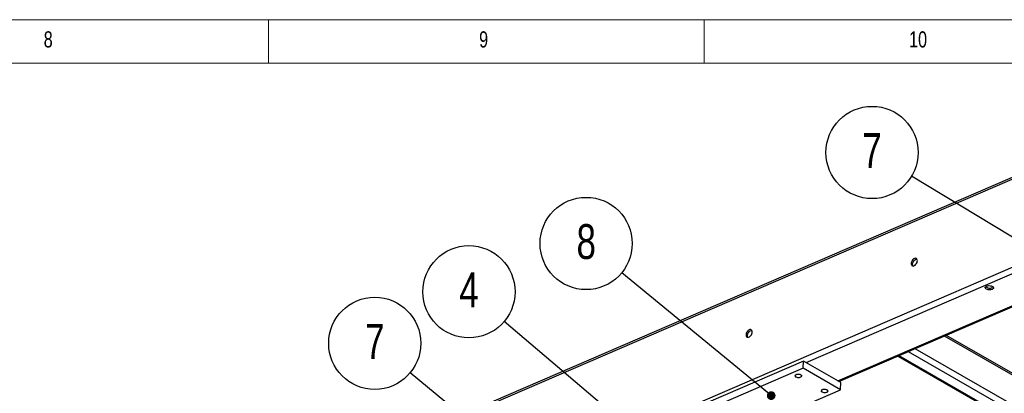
# Model space of a CAD drawing. Header units: millimetres. Extents: x 5 to 589, y 5 to 415.
# Tile 16 of 18: x 368 to 481, y 372 to 415. Entities that reach past the tile are written whole.
import ezdxf

# ---------------------------------------------------------------- set-up
doc = ezdxf.new("R2010")
doc.units = ezdxf.units.MM
doc.layers.add('NOTES', color=6, linetype='Continuous')
doc.layers.add('TRAIT-FINS', color=9, linetype='Continuous')
doc.layers.add('TRAIT-FORT', color=4, linetype='Continuous', lineweight=25)
doc.styles.add('SLDTEXTSTYLE0', font='TXT', dxfattribs={"width": 0.75})
doc.dimstyles.new('SLDDIMSTYLE2', dxfattribs={"dimtxt": 0.18, "dimasz": 1, "dimexe": 0, "dimexo": 0.0625, "dimgap": 0, "dimtad": 0, "dimtih": 1, "dimtoh": 1, "dimdec": 0, "dimrnd": 1e-09, "dimzin": 0, "dimdsep": 46, "dimtxsty": 'Standard', "dimblk1": 'DOT', "dimblk2": 'DOT', "dimsah": 1, "dimcen": 0.09, "dimadec": 0, "dimazin": 0, "dimtfac": 1, "dimtdec": 0, "dimtofl": 0, "dimtmove": 0, "dimatfit": 3, "dimldrblk": 'DOT', "dimfxl": 1, "dimfrac": 2, "dimtolj": 1, "dimtzin": 0, "dimarcsym": 0})

# ---------------------------------------------------------------- blocks, each defined once
blk = doc.blocks.new('SW_NOTE_11')
at = {"layer": 'NOTES', "color": 0}
blk.add_circle((-4.09, 3.36), 5.29, dxfattribs=at)
at = {"layer": 'NOTES', "color": 0, "insert": (-4.08, 5.58), "char_height": 4, "attachment_point": 2, "style": 'SLDTEXTSTYLE0'}
blk.add_mtext('8', dxfattribs=at)
blk = doc.blocks.new('_Dot')
at = {"color": 0, "linetype": 'ByBlock', "lineweight": -2}
blk.add_line((-0.5, 0), (-1, 0), dxfattribs=at)
at = {"color": 0, "linetype": 'ByBlock', "const_width": 0.5}
blk.add_lwpolyline([(-0.25, 0, 1), (0.25, 0, 1)], format="xyb", close=True, dxfattribs=at)
blk = doc.blocks.new('SW_NOTE_14')
at = {"layer": 'NOTES', "color": 0}
blk.add_circle((-4.53, 2.73), 5.29, dxfattribs=at)
at = {"layer": 'NOTES', "color": 0, "insert": (-4.53, 4.96), "char_height": 4, "attachment_point": 2, "style": 'SLDTEXTSTYLE0'}
blk.add_mtext('7', dxfattribs=at)
blk = doc.blocks.new('SW_NOTE_17')
at = {"layer": 'NOTES', "color": 0}
blk.add_circle((-4.08, 3.37), 5.29, dxfattribs=at)
at = {"layer": 'NOTES', "color": 0, "insert": (-4.07, 5.59), "char_height": 4, "attachment_point": 2, "style": 'SLDTEXTSTYLE0'}
blk.add_mtext('7', dxfattribs=at)
blk = doc.blocks.new('SW_NOTE_28')
at = {"layer": 'NOTES', "color": 0}
blk.add_circle((-4.04, 3.42), 5.29, dxfattribs=at)
at = {"layer": 'NOTES', "color": 0, "insert": (-4.03, 5.64), "char_height": 4, "attachment_point": 2, "style": 'SLDTEXTSTYLE0'}
blk.add_mtext('4', dxfattribs=at)

msp = doc.modelspace()

# ---------------------------------------------------------------- linework, layer by layer
at = {"lineweight": 18}
for p, q in [((589, 415), (5, 415)), ((397, 415), (397, 410)), ((447, 410), (447, 415)), ((584, 410), (10, 410))]:
    msp.add_line(p, q, dxfattribs=at)
at = {"layer": 'TRAIT-FINS', "lineweight": 18, "flags": 128}
for points in [[(457.56526, 374.29895), (457.69909, 374.33611), (457.85343, 374.34416), (458.00477, 374.32187), (458.13009, 374.27265), (458.21029, 374.20397), (458.23318, 374.12631), (458.19527, 374.05148), (458.10232, 373.99087), (457.96849, 373.95371), (457.81416, 373.94566), (457.66281, 373.96795), (457.5375, 374.01717), (457.45729, 374.08585), (457.4344, 374.16351), (457.47232, 374.23835), (457.56526, 374.29895)], [(460.57278, 372.57366), (460.7066, 372.61082), (460.86094, 372.61887), (461.01228, 372.59658), (461.1376, 372.54736), (461.2178, 372.47868), (461.24069, 372.40102), (461.20278, 372.32618), (461.10983, 372.26558), (460.97601, 372.22842), (460.82167, 372.22037), (460.67033, 372.24266), (460.54501, 372.29188), (460.4648, 372.36056), (460.44192, 372.43822), (460.47983, 372.51305), (460.57278, 372.57366)]]:
    msp.add_lwpolyline(points, dxfattribs=at)
at = {"layer": 'TRAIT-FORT', "lineweight": 25}
for p, q in [((350.38689, 339.82354), (497.34831, 403.18106)), ((497.48051, 403.43699), (350.65441, 340.13781)), ((430.25742, 364.1349), (482.74901, 386.7649)), ((458.72111, 375.67193), (483.47965, 386.34576)), ((462.37308, 373.57694), (487.13163, 384.25076)), ((462.4849, 373.51279), (487.24344, 384.18662)), ((524.34535, 350.37876), (474.77903, 378.813)), ((474.58384, 378.72885), (524.46205, 350.11569)), ((470.44294, 376.94364), (523.99682, 346.22189)), ((471.21909, 377.27825), (524.36456, 346.79079)), ((458.39887, 375.85679), (441.80645, 368.70352)), ((458.3745, 375.02556), (458.39887, 375.85679)), ((462.69532, 373.39209), (458.39887, 375.85679)), ((469.24614, 376.42768), (522.7035, 345.7613)), ((469.37629, 376.48379), (522.93016, 345.76204)), ((458.3745, 375.02556), (441.78208, 367.87229)), ((462.67094, 372.56086), (458.3745, 375.02556)), ((462.67094, 372.56086), (462.69532, 373.39209)), ((446.07853, 365.40759), (462.67094, 372.56086))]:
    msp.add_line(p, q, dxfattribs=at)
at = {"layer": 'TRAIT-FORT', "lineweight": 25, "flags": 128}
for points in [[(471.14756, 387.61092), (471.05875, 387.55974), (470.97476, 387.48566), (470.90086, 387.39334), (470.8417, 387.28858), (470.80099, 387.17796), (470.78129, 387.06842), (470.78383, 386.96686), (470.80847, 386.87965), (470.85365, 386.81228), (470.91652, 386.76897), (470.99315, 386.75245), (471.07872, 386.76376), (471.16784, 386.80218), (471.25493, 386.86531), (471.3345, 386.94917), (471.40156, 387.04849), (471.4519, 387.15704), (471.48234, 387.268), (471.49099, 387.37438), (471.47729, 387.46952), (471.4421, 387.54742), (471.38765, 387.6032), (471.31734, 387.63336), (471.2356, 387.63598), (471.14756, 387.61092)], [(470.9885, 386.75265), (470.95457, 386.82867), (470.94087, 386.9238), (470.94952, 387.03019), (470.97996, 387.14114), (471.0303, 387.24969), (471.09736, 387.34902), (471.17693, 387.43288), (471.26402, 387.496), (471.35314, 387.53443), (471.43871, 387.54573), (471.44336, 387.54554)], [(480.08944, 384.07475), (479.99089, 384.04243), (479.87829, 384.02377), (479.75871, 384.01992), (479.63966, 384.03113), (479.52863, 384.0567), (479.43259, 384.09501), (479.35757, 384.14367), (479.30829, 384.19961), (479.28785, 384.25932), (479.29752, 384.31905), (479.33671, 384.37504), (479.40295, 384.42378), (479.49207, 384.46221), (479.59849, 384.4879), (479.7155, 384.49925), (479.83576, 384.49554), (479.95172, 384.477), (480.05608, 384.44481), (480.14229, 384.40097), (480.20493, 384.34826), (480.24007, 384.28997), (480.24549, 384.22978), (480.22087, 384.17146), (480.16773, 384.11867), (480.08944, 384.07475)], [(480.20264, 384.35082), (480.17383, 384.32648), (480.09553, 384.28255)], [(452.1848, 379.43575), (452.09599, 379.38458), (452.012, 379.3105), (451.9381, 379.21818), (451.87894, 379.11342), (451.83822, 379.00279), (451.81852, 378.89326), (451.82107, 378.79169), (451.84571, 378.70449), (451.89088, 378.63711), (451.95376, 378.59381), (452.03039, 378.57729), (452.11595, 378.5886), (452.20508, 378.62702), (452.29216, 378.69014), (452.37174, 378.774), (452.4388, 378.87333), (452.48913, 378.98188), (452.51958, 379.09283), (452.52822, 379.19922), (452.51452, 379.29436), (452.47934, 379.37226), (452.42488, 379.42804), (452.35458, 379.45819), (452.27283, 379.46082), (452.1848, 379.43575)], [(452.02574, 378.57748), (451.99181, 378.6535), (451.97811, 378.74864), (451.98675, 378.85502), (452.0172, 378.96598), (452.06754, 379.07453), (452.1346, 379.17385), (452.21417, 379.25771), (452.30125, 379.32084), (452.39038, 379.35926), (452.47594, 379.37057), (452.48059, 379.37037)], [(457.56713, 374.02995), (457.64602, 373.99554), (457.74012, 373.97324), (457.84181, 373.96485), (457.94285, 373.97104), (458.03506, 373.99132), (458.11096, 374.02404), (458.1644, 374.06656), (458.19107, 374.11542), (458.18878, 374.16667), (458.15774, 374.21616), (458.10046, 374.25987), (458.02157, 374.29428), (457.92746, 374.31658), (457.82577, 374.32497), (457.72473, 374.31878), (457.63253, 374.2985), (457.55663, 374.26578), (457.50318, 374.22326), (457.47652, 374.1744), (457.4788, 374.12315), (457.50984, 374.07366), (457.56713, 374.02995)], [(460.57464, 372.30466), (460.65353, 372.27025), (460.74763, 372.24795), (460.84932, 372.23956), (460.95036, 372.24575), (461.04257, 372.26603), (461.11847, 372.29875), (461.17192, 372.34127), (461.19858, 372.39013), (461.1963, 372.44138), (461.16525, 372.49087), (461.10797, 372.53458), (461.02908, 372.56898), (460.93498, 372.59129), (460.83329, 372.59968), (460.73225, 372.59349), (460.64004, 372.57321), (460.56414, 372.54049), (460.51069, 372.49797), (460.48403, 372.44911), (460.48631, 372.39786), (460.51735, 372.34837), (460.57464, 372.30466)]]:
    msp.add_lwpolyline(points, dxfattribs=at)
at = {"layer": 'TRAIT-FORT', "lineweight": 25}
msp.add_arc((479.79597, 384.97085), 0.75066, 232.3909129, 293.5198433, dxfattribs=at)

# ---------------------------------------------------------------- block references
at = {"layer": 'NOTES'}
for name, p in [('SW_NOTE_14', (470.81999, 397.04158)), ('SW_NOTE_11', (437.54809, 385.97601)), ('SW_NOTE_28', (424.0378, 380.38005)), ('SW_NOTE_17', (413.2609, 374.51677))]:
    msp.add_blockref(name, p, dxfattribs=at)

# ---------------------------------------------------------------- texts
at = {"layer": 'NOTES', "attachment_point": 1, "style": 'SLDTEXTSTYLE0'}
for s, insert, char_height in [('8', (371.16667, 413.66802), 1.85208), ('9', (421.16667, 413.66802), 1.85208), ('10', (470.54167, 413.66802), 1.852083)]:
    msp.add_mtext(s, dxfattribs=dict(at, insert=insert, char_height=char_height))

# ---------------------------------------------------------------- leaders
at = {"layer": 'NOTES'}
for points in [[(488.63641, 386.29934), (470.81999, 397.04158)], [(454.70631, 371.88912), (437.54809, 385.97601)], [(448.17789, 359.94293), (424.0378, 380.38005)], [(429.65459, 360.972), (413.2609, 374.51677)]]:
    msp.add_leader(points, dimstyle='SLDDIMSTYLE2', dxfattribs=at)

doc.saveas('drawing.dxf')
